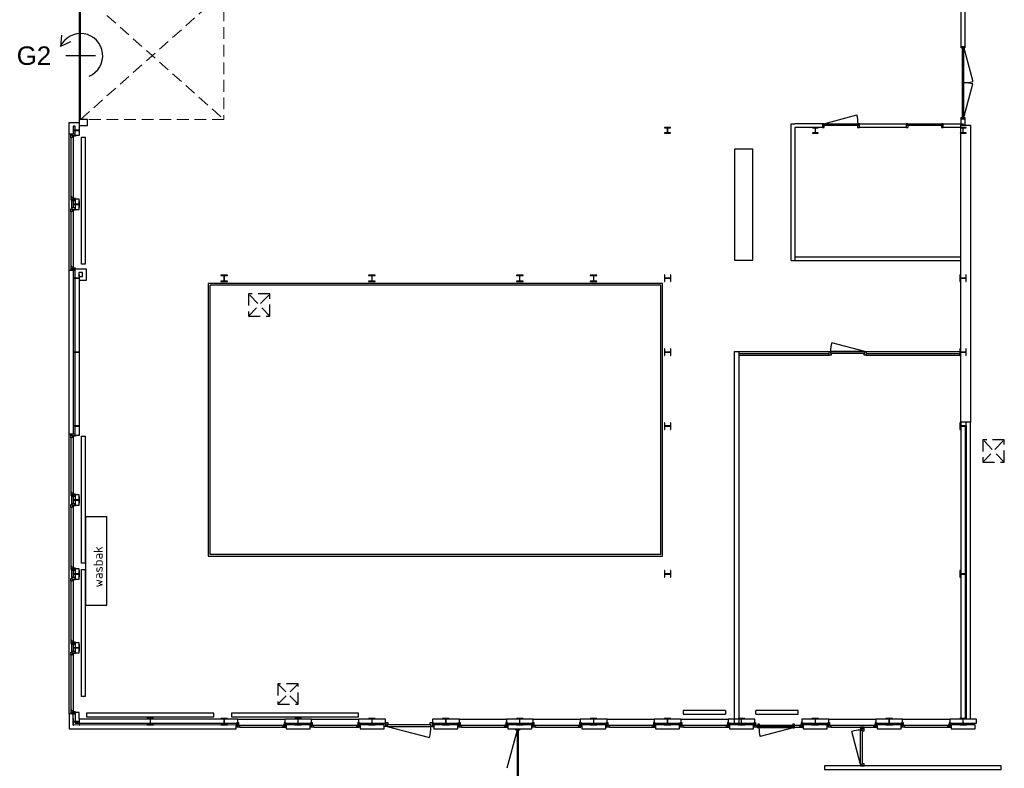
# Model space of a CAD drawing. Header units: millimetres. Extents: x 7256 to 213640, y 21030 to 164335.
# Tile 8 of 70: x 7256 to 33905, y 59195 to 79448. Entities that reach past the tile are written whole.
import ezdxf
from ezdxf.enums import TextEntityAlignment as Align

# ---------------------------------------------------------------- set-up
doc = ezdxf.new("R2010")
doc.units = ezdxf.units.MM
doc.header["$LTSCALE"] = 100
doc.linetypes.add('HIDDEN2', pattern=[4.7625, 3.175, -1.5875])
for name, color, linetype in [('AA28----_KONSTRUKTIE', 252, 'Continuous'), ('AL21----_BUITENWAND', 3, 'Continuous'), ('AL22----_BINNENWAND', 2, 'Continuous'), ('AL24----_TRAPPEN', 8, 'Continuous'), ('AL28----_KONSTRUKTIE_BETON', 3, 'Continuous'), ('AL28----_KONSTRUKTIE_STAAL', 1, 'Continuous'), ('AL31----_BUITENKOZIJNEN', 1, 'Continuous'), ('AL31----_DRAAIRICHTING', 8, 'HIDDEN2'), ('AL32----_BINNENKOZIJNEN', 1, 'Continuous'), ('AL33----_VLOEROPENINGEN', 1, 'HIDDEN2'), ('AL43----_VLOERAFWERKINGEN', 8, 'Continuous'), ('AL51----_RADIATOREN', 8, 'Continuous'), ('AL72----_BALIE', 1, 'Continuous'), ('AL74----_SANITAIR', 7, 'Continuous'), ('AT31----_BUITENKOZIJNEN', 7, 'Continuous')]:
    doc.layers.add(name, color=color, linetype=linetype)
doc.styles.add('KW1C', font='isocpeur.ttf', dxfattribs={"height": 250})
doc.styles.get("Standard").update_dxf_attribs({"font": 'arial.ttf'})

# ---------------------------------------------------------------- blocks, each defined once
blk = doc.blocks.new('HEA 180')
at = {"layer": 'AL28----_KONSTRUKTIE_BETON'}
h = blk.add_hatch(color=7, dxfattribs=at)
h.dxf.hatch_style = 1
h.paths.add_polyline_path([(-18, -76), (-90, -76), (-90, -86), (90, -86), (90, -76), (18, -76, -0.414214), (3, -61), (3, 61, -0.414214), (18, 76), (90, 76), (90, 86), (-90, 86), (-90, 76), (-18, 76, -0.414214), (-3, 61), (-3, -61, -0.414214)])
blk.add_lwpolyline([(-90, 86), (-90, 76), (-18, 76, -0.414214), (-3, 61), (-3, -61, -0.414214), (-18, -76), (-90, -76), (-90, -86), (90, -86), (90, -76), (18, -76, -0.414214), (3, -61), (3, 61, -0.414214), (18, 76), (90, 76), (90, 86)], format="xyb", close=True, dxfattribs=at)
blk = doc.blocks.new('HEA 160')
at = {"layer": 'AA28----_KONSTRUKTIE'}
h = blk.add_hatch(color=256, dxfattribs=at)
h.dxf.hatch_style = 1
h.paths.add_polyline_path([(80, -76), (80, -67), (18, -67, -0.414214), (3, -52), (3, 52, -0.414214), (18, 67), (80, 67), (80, 76), (-80, 76), (-80, 67), (-18, 67, -0.414214), (-3, 52), (-3, -52, -0.414214), (-18, -67), (-80, -67), (-80, -76)])
at = {"layer": 'AL28----_KONSTRUKTIE_STAAL'}
blk.add_lwpolyline([(-80, 76), (-80, 67), (-18, 67, -0.414214), (-3, 52), (-3, -52, -0.414214), (-18, -67), (-80, -67), (-80, -76), (80, -76), (80, -67), (18, -67, -0.414214), (3, -52), (3, 52, -0.414214), (18, 67), (80, 67), (80, 76)], format="xyb", close=True, dxfattribs=at)
blk = doc.blocks.new('*U207')
at = {"layer": 'AL32----_BINNENKOZIJNEN'}
for points in [[(-1950, 50), (-1915, 50), (-1915, -50), (-1950, -50)], [(-1915, 21), (-1915, -21), (-35, -21), (-35, 21)], [(-35, 50), (0, 50), (0, -50), (-35, -50)]]:
    blk.add_lwpolyline(points, close=True, dxfattribs=at)
for points in [[(-975, 21), (-975, -21)], [(-1915, -21), (-1007, -264)], [(-35, -21), (-943, -264)]]:
    blk.add_lwpolyline(points, dxfattribs=at)
for centre, start, end in [((-1915, -21), 345, 0.0008), ((-35, -21), 179.9992, 195)]:
    blk.add_arc(centre, 940, start, end, dxfattribs=at)
blk = doc.blocks.new('*U129')
at = {"layer": 'AL32----_BINNENKOZIJNEN'}
for points in [[(-1000, -50), (-965, -50), (-965, -9), (-950, -9), (-950, 50), (-1000, 50)], [(-50, 50), (-50, -9), (-35, -9), (-35, -50), (0, -50), (0, 50)], [(-965, -9), (-35, -9), (-35, -50), (-965, -50)]]:
    blk.add_lwpolyline(points, close=True, dxfattribs=at)
blk.add_lwpolyline([(-35, -50), (-933, -291)], dxfattribs=at)
blk.add_arc((-35, -50), 930, 180, 195, dxfattribs=at)
blk = doc.blocks.new('33_kruipluik_580x610')
at = {"layer": 'AL33----_VLOEROPENINGEN'}
for p, q in [((290, -305), (-290, 305)), ((-290, -305), (290, 305))]:
    blk.add_line(p, q, dxfattribs=at)
blk.add_lwpolyline([(-290, 305), (-290, -305), (290, -305), (290, 305)], close=True, dxfattribs=at)
blk = doc.blocks.new('31_roldeur_symbool')
at = {"layer": 'AL31----_BUITENKOZIJNEN'}
for p, q in [((0, -400), (0, 400)), ((-550, -516), (-251, -545)), ((-375, -272), (-251, -545))]:
    blk.add_line(p, q, dxfattribs=at)
blk.add_arc((0, 0), 600, 22.5129, 245.2527, dxfattribs=at)
blk = doc.blocks.new('31_roldeur_nummer')
at = {"layer": 'AT31----_BUITENKOZIJNEN', "flags": 12}
blk.add_attdef('31_ROLDEUR-NR', text='', height=500, dxfattribs=at).set_placement((0, 0), align=Align.MIDDLE_CENTER)
blk = doc.blocks.new('33_kruipluik_550x550')
at = {"layer": 'AL33----_VLOEROPENINGEN'}
for p, q in [((275, -275), (-275, 275)), ((-275, -275), (275, 275))]:
    blk.add_line(p, q, dxfattribs=at)
blk.add_lwpolyline([(-275, 275), (-275, -275), (275, -275), (275, 275)], close=True, dxfattribs=at)

msp = doc.modelspace()

# ---------------------------------------------------------------- linework, layer by layer
at = {"layer": 'AL21----_BUITENWAND'}
for points in [[(8755, 76316), (8755, 76569), (8705, 76569), (8705, 76354), (8595, 76354), (8595, 76669), (8865, 76669), (8865, 76316)], [(8755, 74316), (8865, 74316), (8865, 74592), (8755, 74592)], [(8595, 72669), (8705, 72669), (8705, 68239), (8595, 68239)], [(8755, 72707), (9055, 72707), (9055, 72396), (8865, 72396), (8865, 68201), (8755, 68201)], [(8855, 72607), (8855, 72496), (8955, 72496), (8955, 72607)], [(8755, 66316), (8865, 66316), (8865, 66592), (8755, 66592)], [(8755, 64316), (8865, 64316), (8865, 64592), (8755, 64592)], [(8755, 62316), (8865, 62316), (8865, 62592), (8755, 62592)], [(13118, 60368), (8705, 60359), (8705, 60666), (8595, 60666), (8595, 60258), (13118, 60258)], [(8755, 60704), (8755, 60418), (13156, 60418), (13156, 60528), (8865, 60528), (8865, 60704)], [(14430, 60418), (15156, 60418), (15156, 60528), (14430, 60528)], [(16430, 60418), (17156, 60418), (17156, 60528), (16430, 60528)], [(18430, 60418), (19156, 60418), (19156, 60528), (18430, 60528)], [(20430, 60418), (21156, 60418), (21156, 60528), (20430, 60528)], [(22430, 60418), (23156, 60418), (23156, 60528), (22430, 60528)], [(24430, 60418), (25156, 60418), (25156, 60528), (24430, 60528)], [(26430, 60418), (27156, 60418), (27156, 60528), (26430, 60528)], [(28427, 60418), (29153, 60418), (29153, 60528), (28427, 60528)], [(30427, 60528), (30427, 60418), (31153, 60418), (31153, 60528)], [(32427, 60528), (32427, 60418), (33153, 60418), (33153, 60528)], [(14468, 60368), (14468, 60258), (15118, 60258), (15118, 60368)], [(16468, 60368), (16468, 60258), (17118, 60258), (17118, 60368)], [(18468, 60368), (18468, 60258), (19118, 60258), (19118, 60368)], [(20468, 60368), (20468, 60258), (21118, 60258), (21118, 60368)], [(22468, 60368), (22468, 60258), (23118, 60258), (23118, 60368)], [(24468, 60368), (24468, 60258), (25118, 60258), (25118, 60368)], [(26468, 60368), (26468, 60258), (27118, 60258), (27118, 60368)], [(28465, 60258), (29115, 60258), (29115, 60368), (28465, 60368)], [(30465, 60258), (31115, 60258), (31115, 60368), (30465, 60368)], [(32465, 60368), (32465, 60258), (33115, 60258), (33115, 60368)]]:
    msp.add_lwpolyline(points, close=True, dxfattribs=at)
at = {"layer": 'AL22----_BINNENWAND'}
for p, q in [((28132, 72930), (28132, 76630)), ((28132, 76630), (28232, 76630)), ((28982, 76630), (28232, 76630)), ((28232, 76530), (28232, 72930)), ((28982, 76530), (28232, 76530)), ((29982, 76630), (31253, 76630)), ((30732, 76530), (29982, 76530)), ((31253, 76530), (30732, 76530)), ((32253, 76630), (32799, 76630)), ((32732, 76530), (32253, 76530)), ((32732, 74615), (32732, 76599)), ((32732, 76599), (32990, 76599)), ((32732, 68563), (32732, 76599)), ((32732, 76599), (32990, 76599)), ((32990, 76599), (32990, 68563)), ((28232, 73030), (30732, 73030)), ((30732, 73030), (32732, 73030)), ((28132, 72930), (32732, 72930)), ((26600, 60368), (26600, 70468)), ((26600, 70468), (32732, 70468)), ((26732, 60368), (26732, 70468)), ((26732, 70418), (29166, 70418)), ((26732, 70368), (29166, 70368)), ((30166, 70418), (32705, 70418)), ((30166, 70368), (32732, 70368)), ((32990, 68563), (32732, 68563)), ((32732, 68563), (32732, 60528)), ((32990, 68563), (32732, 68563)), ((32990, 60528), (32990, 68563)), ((32880, 68463), (32842, 68463)), ((32842, 68463), (32842, 60528)), ((32880, 60528), (32880, 68463))]:
    msp.add_line(p, q, dxfattribs=at)
for points in [[(32840, 78718), (32740, 78718), (32740, 80378), (32840, 80378)], [(32740, 76768), (32840, 76768), (32840, 76599), (32740, 76599)], [(30015, 60261), (30115, 60261), (30115, 60305), (30015, 60305)], [(33823, 59161), (33823, 59261), (29043, 59261), (29043, 59161)]]:
    msp.add_lwpolyline(points, close=True, dxfattribs=at)
at = {"layer": 'AL24----_TRAPPEN'}
msp.add_line((32710, 72544), (32710, 72364), dxfattribs=at)
at = {"layer": 'AL31----_BUITENKOZIJNEN', "linetype": 'Continuous', "lineweight": 0}
for p, q in [((8865, 80199), (8865, 76751)), ((8905, 76751), (8905, 80199))]:
    msp.add_line(p, q, dxfattribs=at)
at = {"layer": 'AL31----_BUITENKOZIJNEN'}
for p, q in [((8905, 76751), (8905, 80199)), ((8595, 72669), (8595, 76354)), ((8642, 76254), (8642, 76334)), ((8642, 76334), (8665, 76334)), ((8665, 76254), (8642, 76254)), ((8642, 76254), (8642, 74654)), ((8755, 76354), (8665, 76354)), ((8665, 76354), (8665, 76316)), ((8665, 76334), (8665, 76316)), ((8665, 76316), (8755, 76316)), ((8665, 76316), (8702, 76316)), ((8702, 76272), (8665, 76272)), ((8665, 76272), (8665, 76254)), ((8702, 76298), (8702, 76316)), ((8702, 76316), (8770, 76316)), ((8702, 76316), (8702, 76272)), ((8770, 76298), (8702, 76298)), ((8702, 76272), (8702, 74636)), ((8755, 76316), (8755, 76354)), ((8770, 76316), (8770, 76298)), ((8665, 74654), (8642, 74654)), ((8642, 74654), (8642, 74574)), ((8665, 74636), (8665, 74654)), ((8702, 74636), (8665, 74636)), ((8702, 74592), (8702, 74636)), ((8642, 74574), (8665, 74574)), ((8755, 74592), (8665, 74592)), ((8665, 74592), (8665, 74554)), ((8665, 74574), (8665, 74592)), ((8665, 74592), (8702, 74592)), ((8665, 74554), (8755, 74554)), ((8665, 74354), (8665, 74554)), ((8755, 74354), (8665, 74354)), ((8665, 74354), (8665, 74316)), ((8770, 74610), (8702, 74610)), ((8702, 74610), (8702, 74592)), ((8702, 74592), (8770, 74592)), ((8755, 74554), (8755, 74592)), ((8755, 74316), (8755, 74354)), ((8770, 74592), (8770, 74610)), ((8642, 74254), (8642, 74334)), ((8642, 74334), (8665, 74334)), ((8665, 74254), (8642, 74254)), ((8642, 74254), (8642, 72769)), ((8665, 74334), (8665, 74316)), ((8665, 74316), (8755, 74316)), ((8665, 74316), (8702, 74316)), ((8702, 74272), (8665, 74272)), ((8665, 74272), (8665, 74254)), ((8702, 74298), (8702, 74316)), ((8702, 74316), (8770, 74316)), ((8702, 74316), (8702, 74272)), ((8770, 74298), (8702, 74298)), ((8702, 74272), (8702, 72751)), ((8770, 74316), (8770, 74298)), ((8665, 72769), (8642, 72769)), ((8642, 72769), (8642, 72689)), ((8665, 72751), (8665, 72769)), ((8642, 72689), (8665, 72689)), ((8702, 72751), (8665, 72751)), ((8755, 72707), (8665, 72707)), ((8665, 72707), (8665, 72669)), ((8665, 72689), (8665, 72707)), ((8665, 72707), (8702, 72707)), ((8665, 72669), (8755, 72669)), ((8702, 72707), (8702, 72751)), ((8770, 72725), (8702, 72725)), ((8702, 72725), (8702, 72707)), ((8702, 72707), (8770, 72707)), ((8755, 72669), (8755, 72707)), ((8770, 72707), (8770, 72725)), ((8595, 60666), (8595, 68239)), ((8755, 68239), (8665, 68239)), ((8665, 68239), (8665, 68201)), ((8755, 68201), (8755, 68239)), ((8642, 68139), (8642, 68219)), ((8642, 68219), (8665, 68219)), ((8665, 68139), (8642, 68139)), ((8642, 68139), (8642, 66654)), ((8665, 68219), (8665, 68201)), ((8665, 68201), (8755, 68201)), ((8665, 68201), (8702, 68201)), ((8702, 68157), (8665, 68157)), ((8665, 68157), (8665, 68139)), ((8702, 68183), (8702, 68201)), ((8702, 68201), (8770, 68201)), ((8702, 68201), (8702, 68157)), ((8770, 68183), (8702, 68183)), ((8702, 68157), (8702, 66636)), ((8770, 68201), (8770, 68183)), ((8665, 66654), (8642, 66654)), ((8642, 66654), (8642, 66574)), ((8665, 66636), (8665, 66654)), ((8702, 66636), (8665, 66636)), ((8702, 66592), (8702, 66636)), ((8642, 66574), (8665, 66574)), ((8755, 66592), (8665, 66592)), ((8665, 66592), (8665, 66554)), ((8665, 66574), (8665, 66592)), ((8665, 66592), (8702, 66592)), ((8665, 66554), (8755, 66554)), ((8665, 66354), (8665, 66554)), ((8770, 66610), (8702, 66610)), ((8702, 66610), (8702, 66592)), ((8702, 66592), (8770, 66592)), ((8755, 66554), (8755, 66592)), ((8770, 66592), (8770, 66610)), ((8642, 66254), (8642, 66334)), ((8642, 66334), (8665, 66334)), ((8665, 66254), (8642, 66254)), ((8642, 66254), (8642, 64654)), ((8755, 66354), (8665, 66354)), ((8665, 66354), (8665, 66316)), ((8665, 66334), (8665, 66316)), ((8665, 66316), (8755, 66316)), ((8665, 66316), (8702, 66316)), ((8702, 66272), (8665, 66272)), ((8665, 66272), (8665, 66254)), ((8702, 66298), (8702, 66316)), ((8702, 66316), (8770, 66316)), ((8702, 66316), (8702, 66272)), ((8770, 66298), (8702, 66298)), ((8702, 66272), (8702, 64636)), ((8755, 66316), (8755, 66354)), ((8770, 66316), (8770, 66298)), ((8665, 64654), (8642, 64654)), ((8642, 64654), (8642, 64574)), ((8642, 64574), (8665, 64574)), ((8665, 64636), (8665, 64654)), ((8702, 64636), (8665, 64636)), ((8755, 64592), (8665, 64592)), ((8665, 64592), (8665, 64554)), ((8665, 64574), (8665, 64592)), ((8665, 64592), (8702, 64592)), ((8665, 64554), (8755, 64554)), ((8665, 64354), (8665, 64554)), ((8702, 64592), (8702, 64636)), ((8770, 64610), (8702, 64610)), ((8702, 64610), (8702, 64592)), ((8702, 64592), (8770, 64592)), ((8755, 64554), (8755, 64592)), ((8770, 64592), (8770, 64610)), ((8642, 64254), (8642, 64334)), ((8642, 64334), (8665, 64334)), ((8665, 64254), (8642, 64254)), ((8642, 64254), (8642, 62654)), ((8755, 64354), (8665, 64354)), ((8665, 64354), (8665, 64316)), ((8665, 64334), (8665, 64316)), ((8665, 64316), (8755, 64316)), ((8665, 64316), (8702, 64316)), ((8702, 64272), (8665, 64272)), ((8665, 64272), (8665, 64254)), ((8702, 64298), (8702, 64316)), ((8702, 64316), (8770, 64316)), ((8702, 64316), (8702, 64272)), ((8770, 64298), (8702, 64298)), ((8702, 64272), (8702, 62636)), ((8755, 64316), (8755, 64354)), ((8770, 64316), (8770, 64298)), ((8665, 62654), (8642, 62654)), ((8642, 62654), (8642, 62574)), ((8665, 62636), (8665, 62654)), ((8702, 62636), (8665, 62636)), ((8702, 62592), (8702, 62636)), ((8642, 62574), (8665, 62574)), ((8755, 62592), (8665, 62592)), ((8665, 62592), (8665, 62554)), ((8665, 62574), (8665, 62592)), ((8665, 62592), (8702, 62592)), ((8665, 62554), (8755, 62554)), ((8665, 62354), (8665, 62554)), ((8770, 62610), (8702, 62610)), ((8702, 62610), (8702, 62592)), ((8702, 62592), (8770, 62592)), ((8755, 62554), (8755, 62592)), ((8770, 62592), (8770, 62610)), ((8642, 62254), (8642, 62334)), ((8642, 62334), (8665, 62334)), ((8642, 62292), (8642, 60766)), ((8665, 62254), (8642, 62254)), ((8755, 62354), (8665, 62354)), ((8665, 62354), (8665, 62316)), ((8665, 62334), (8665, 62316)), ((8665, 62316), (8755, 62316)), ((8665, 62316), (8702, 62316)), ((8702, 62272), (8665, 62272)), ((8665, 62272), (8665, 62254)), ((8702, 62298), (8702, 62316)), ((8702, 62316), (8770, 62316)), ((8702, 62316), (8702, 62272)), ((8702, 62310), (8702, 60748)), ((8770, 62298), (8702, 62298)), ((8755, 62316), (8755, 62354)), ((8770, 62316), (8770, 62298)), ((8665, 60766), (8642, 60766)), ((8642, 60766), (8642, 60686)), ((8665, 60748), (8665, 60766)), ((8642, 60686), (8665, 60686)), ((8702, 60748), (8665, 60748)), ((8755, 60704), (8665, 60704)), ((8665, 60704), (8665, 60666)), ((8665, 60686), (8665, 60704)), ((8665, 60704), (8702, 60704)), ((8665, 60666), (8755, 60666)), ((8702, 60704), (8702, 60748)), ((8770, 60722), (8702, 60722)), ((8702, 60722), (8702, 60704)), ((8702, 60704), (8770, 60704)), ((8755, 60666), (8755, 60704)), ((8770, 60704), (8770, 60722)), ((13156, 60528), (14430, 60528)), ((15156, 60528), (16412, 60528)), ((19156, 60528), (20430, 60528)), ((21156, 60528), (22430, 60528)), ((23156, 60528), (24430, 60528)), ((25156, 60528), (26430, 60528)), ((29153, 60528), (30427, 60528)), ((31153, 60528), (32427, 60528)), ((13118, 60418), (13118, 60328)), ((13156, 60418), (13118, 60418)), ((13118, 60328), (13156, 60328)), ((13138, 60305), (13138, 60328)), ((13138, 60328), (13156, 60328)), ((13218, 60305), (13138, 60305)), ((13156, 60433), (13174, 60433)), ((13156, 60365), (13156, 60433)), ((13156, 60328), (13156, 60418)), ((13174, 60365), (13156, 60365)), ((13156, 60365), (13200, 60365)), ((13156, 60328), (13156, 60365)), ((13174, 60433), (13174, 60365)), ((13200, 60365), (13200, 60328)), ((13200, 60365), (14386, 60365)), ((13200, 60328), (13218, 60328)), ((13218, 60328), (13218, 60305)), ((13218, 60305), (14368, 60305)), ((14386, 60328), (14368, 60328)), ((14368, 60328), (14368, 60305)), ((14368, 60305), (14448, 60305)), ((14386, 60365), (14386, 60328)), ((14430, 60365), (14386, 60365)), ((14430, 60433), (14412, 60433)), ((14412, 60433), (14412, 60365)), ((14412, 60365), (14430, 60365)), ((14430, 60365), (14430, 60433)), ((14430, 60418), (14430, 60328)), ((14468, 60418), (14430, 60418)), ((14430, 60328), (14430, 60365)), ((14430, 60328), (14468, 60328)), ((14448, 60328), (14430, 60328)), ((14448, 60305), (14448, 60328)), ((14468, 60328), (14468, 60418)), ((15118, 60418), (15118, 60328)), ((15156, 60418), (15118, 60418)), ((15118, 60328), (15156, 60328)), ((15138, 60305), (15138, 60328)), ((15138, 60328), (15156, 60328)), ((15218, 60305), (15138, 60305)), ((15156, 60433), (15174, 60433)), ((15156, 60365), (15156, 60433)), ((15156, 60328), (15156, 60418)), ((15174, 60365), (15156, 60365)), ((15156, 60365), (15200, 60365)), ((15156, 60328), (15156, 60365)), ((15174, 60433), (15174, 60365)), ((15200, 60365), (15200, 60328)), ((15200, 60365), (16386, 60365)), ((15200, 60328), (15218, 60328)), ((15218, 60328), (15218, 60305)), ((15218, 60305), (16368, 60305)), ((16386, 60328), (16368, 60328)), ((16368, 60328), (16368, 60305)), ((16368, 60305), (16448, 60305)), ((16386, 60365), (16386, 60328)), ((16430, 60365), (16386, 60365)), ((16430, 60433), (16412, 60433)), ((16412, 60433), (16412, 60365)), ((16412, 60365), (16430, 60365)), ((16430, 60365), (16430, 60433)), ((16430, 60418), (16430, 60328)), ((16468, 60418), (16430, 60418)), ((16430, 60328), (16430, 60365)), ((16430, 60328), (16468, 60328)), ((16448, 60328), (16430, 60328)), ((16448, 60305), (16448, 60328)), ((16468, 60328), (16468, 60418)), ((17118, 60418), (17156, 60418)), ((17118, 60328), (17118, 60418)), ((17168, 60328), (17118, 60328)), ((17156, 60418), (17156, 60431)), ((17156, 60431), (17168, 60431)), ((17168, 60431), (17168, 60328)), ((18430, 60431), (18418, 60431)), ((18418, 60431), (18418, 60328)), ((18418, 60328), (18468, 60328)), ((18430, 60418), (18430, 60431)), ((18468, 60418), (18430, 60418)), ((18468, 60328), (18468, 60418)), ((19118, 60418), (19118, 60328)), ((19156, 60418), (19118, 60418)), ((19118, 60328), (19156, 60328)), ((19138, 60305), (19138, 60328)), ((19138, 60328), (19156, 60328)), ((19218, 60305), (19138, 60305)), ((19156, 60433), (19174, 60433)), ((19156, 60365), (19156, 60433)), ((19156, 60328), (19156, 60418)), ((19174, 60365), (19156, 60365)), ((19156, 60365), (19200, 60365)), ((19156, 60328), (19156, 60365)), ((19174, 60433), (19174, 60365)), ((19200, 60365), (19200, 60328)), ((19200, 60365), (20386, 60365)), ((19200, 60328), (19218, 60328)), ((19218, 60328), (19218, 60305)), ((19218, 60305), (20368, 60305)), ((20386, 60328), (20368, 60328)), ((20368, 60328), (20368, 60305)), ((20368, 60305), (20448, 60305)), ((20386, 60365), (20386, 60328)), ((20430, 60365), (20386, 60365)), ((20430, 60433), (20412, 60433)), ((20412, 60433), (20412, 60365)), ((20412, 60365), (20430, 60365)), ((20430, 60365), (20430, 60433)), ((20430, 60418), (20430, 60328)), ((20468, 60418), (20430, 60418)), ((20430, 60328), (20430, 60365)), ((20430, 60328), (20468, 60328)), ((20448, 60328), (20430, 60328)), ((20448, 60305), (20448, 60328)), ((20468, 60328), (20468, 60418)), ((21118, 60418), (21118, 60328)), ((21156, 60418), (21118, 60418)), ((21118, 60328), (21156, 60328)), ((21138, 60305), (21138, 60328)), ((21138, 60328), (21156, 60328)), ((21218, 60305), (21138, 60305)), ((21156, 60433), (21174, 60433)), ((21156, 60365), (21156, 60433)), ((21156, 60328), (21156, 60418)), ((21174, 60365), (21156, 60365)), ((21156, 60365), (21200, 60365)), ((21156, 60328), (21156, 60365)), ((21174, 60433), (21174, 60365)), ((21200, 60365), (21200, 60328)), ((21200, 60365), (22386, 60365)), ((21200, 60328), (21218, 60328)), ((21218, 60328), (21218, 60305)), ((21218, 60305), (22368, 60305)), ((22386, 60328), (22368, 60328)), ((22368, 60328), (22368, 60305)), ((22368, 60305), (22448, 60305)), ((22386, 60365), (22386, 60328)), ((22430, 60365), (22386, 60365)), ((22430, 60433), (22412, 60433)), ((22412, 60433), (22412, 60365)), ((22412, 60365), (22430, 60365)), ((22430, 60365), (22430, 60433)), ((22430, 60418), (22430, 60328)), ((22468, 60418), (22430, 60418)), ((22430, 60328), (22430, 60365)), ((22430, 60328), (22468, 60328)), ((22448, 60328), (22430, 60328)), ((22448, 60305), (22448, 60328)), ((22468, 60328), (22468, 60418)), ((23118, 60418), (23118, 60328)), ((23156, 60418), (23118, 60418)), ((23118, 60328), (23156, 60328)), ((23138, 60305), (23138, 60328)), ((23138, 60328), (23156, 60328)), ((23218, 60305), (23138, 60305)), ((23156, 60433), (23174, 60433)), ((23156, 60365), (23156, 60433)), ((23156, 60328), (23156, 60418)), ((23174, 60365), (23156, 60365)), ((23156, 60365), (23200, 60365)), ((23156, 60328), (23156, 60365)), ((23174, 60433), (23174, 60365)), ((23200, 60365), (23200, 60328)), ((23200, 60365), (24386, 60365)), ((23200, 60328), (23218, 60328)), ((23218, 60328), (23218, 60305)), ((23218, 60305), (24368, 60305)), ((24386, 60328), (24368, 60328)), ((24368, 60328), (24368, 60305)), ((24368, 60305), (24448, 60305)), ((24386, 60365), (24386, 60328)), ((24430, 60365), (24386, 60365)), ((24430, 60433), (24412, 60433)), ((24412, 60433), (24412, 60365)), ((24412, 60365), (24430, 60365)), ((24430, 60365), (24430, 60433)), ((24430, 60418), (24430, 60328)), ((24468, 60418), (24430, 60418)), ((24430, 60328), (24430, 60365)), ((24430, 60328), (24468, 60328)), ((24448, 60328), (24430, 60328)), ((24448, 60305), (24448, 60328)), ((24468, 60328), (24468, 60418)), ((25118, 60418), (25118, 60328)), ((25156, 60418), (25118, 60418)), ((25118, 60328), (25156, 60328)), ((25138, 60305), (25138, 60328)), ((25138, 60328), (25156, 60328)), ((25218, 60305), (25138, 60305)), ((25156, 60433), (25174, 60433)), ((25156, 60365), (25156, 60433)), ((25156, 60328), (25156, 60418)), ((25174, 60365), (25156, 60365)), ((25156, 60365), (25200, 60365)), ((25156, 60328), (25156, 60365)), ((25174, 60433), (25174, 60365)), ((25200, 60365), (25200, 60328)), ((25200, 60365), (26386, 60365)), ((25200, 60328), (25218, 60328)), ((25218, 60328), (25218, 60305)), ((25218, 60305), (26368, 60305)), ((26386, 60328), (26368, 60328)), ((26368, 60328), (26368, 60305)), ((26368, 60305), (26448, 60305)), ((26386, 60365), (26386, 60328)), ((26430, 60365), (26386, 60365)), ((26430, 60433), (26412, 60433)), ((26412, 60433), (26412, 60365)), ((26412, 60365), (26430, 60365)), ((26430, 60365), (26430, 60433)), ((26430, 60418), (26430, 60328)), ((26468, 60418), (26430, 60418)), ((26430, 60328), (26430, 60365)), ((26430, 60328), (26468, 60328)), ((26448, 60328), (26430, 60328)), ((26448, 60305), (26448, 60328)), ((26468, 60328), (26468, 60418)), ((27115, 60418), (27115, 60328)), ((27153, 60418), (27115, 60418)), ((27115, 60328), (27153, 60328)), ((27135, 60305), (27135, 60328)), ((27135, 60328), (27153, 60328)), ((27215, 60305), (27135, 60305)), ((27153, 60433), (27171, 60433)), ((27153, 60365), (27153, 60433)), ((27153, 60328), (27153, 60418)), ((27171, 60365), (27153, 60365)), ((27153, 60365), (27197, 60365)), ((27153, 60328), (27153, 60365)), ((27171, 60433), (27171, 60365)), ((27197, 60365), (27197, 60328)), ((27197, 60365), (28383, 60365)), ((27197, 60328), (27215, 60328)), ((27215, 60328), (27215, 60305)), ((27215, 60305), (28365, 60305)), ((28383, 60328), (28365, 60328)), ((28365, 60328), (28365, 60305)), ((28365, 60305), (28445, 60305)), ((28383, 60365), (28383, 60328)), ((28427, 60365), (28383, 60365)), ((28427, 60433), (28409, 60433)), ((28409, 60433), (28409, 60365)), ((28409, 60365), (28427, 60365)), ((28427, 60365), (28427, 60433)), ((28427, 60418), (28427, 60328)), ((28465, 60418), (28427, 60418)), ((28427, 60328), (28427, 60365)), ((28427, 60328), (28465, 60328)), ((28445, 60328), (28427, 60328)), ((28445, 60305), (28445, 60328)), ((28465, 60328), (28465, 60418)), ((29115, 60418), (29115, 60328)), ((29153, 60418), (29115, 60418)), ((29115, 60328), (29153, 60328)), ((29135, 60305), (29135, 60328)), ((29135, 60328), (29153, 60328)), ((29215, 60305), (29135, 60305)), ((29153, 60433), (29171, 60433)), ((29153, 60365), (29153, 60433)), ((29153, 60328), (29153, 60418)), ((29171, 60365), (29153, 60365)), ((29153, 60365), (29197, 60365)), ((29153, 60328), (29153, 60365)), ((29171, 60433), (29171, 60365)), ((29197, 60365), (29197, 60328)), ((29197, 60365), (30383, 60365)), ((29197, 60328), (29215, 60328)), ((29215, 60328), (29215, 60305)), ((29215, 60305), (30365, 60305)), ((30383, 60328), (30365, 60328)), ((30365, 60328), (30365, 60305)), ((30365, 60305), (30445, 60305)), ((30383, 60365), (30383, 60328)), ((30427, 60365), (30383, 60365)), ((30427, 60433), (30409, 60433)), ((30409, 60433), (30409, 60365)), ((30409, 60365), (30427, 60365)), ((30427, 60365), (30427, 60433)), ((30427, 60418), (30427, 60328)), ((30465, 60418), (30427, 60418)), ((30427, 60328), (30427, 60365)), ((30427, 60328), (30465, 60328)), ((30445, 60328), (30427, 60328)), ((30445, 60305), (30445, 60328)), ((30465, 60328), (30465, 60418)), ((31115, 60418), (31115, 60328)), ((31153, 60418), (31115, 60418)), ((31115, 60328), (31153, 60328)), ((31135, 60305), (31135, 60328)), ((31135, 60328), (31153, 60328)), ((31215, 60305), (31135, 60305)), ((31153, 60433), (31171, 60433)), ((31153, 60365), (31153, 60433)), ((31153, 60328), (31153, 60418)), ((31171, 60365), (31153, 60365)), ((31153, 60365), (31197, 60365)), ((31153, 60328), (31153, 60365)), ((31171, 60433), (31171, 60365)), ((31197, 60365), (31197, 60328)), ((31197, 60365), (32383, 60365)), ((31197, 60328), (31215, 60328)), ((31215, 60328), (31215, 60305)), ((31215, 60305), (32365, 60305)), ((32383, 60328), (32365, 60328)), ((32365, 60328), (32365, 60305)), ((32365, 60305), (32445, 60305)), ((32383, 60365), (32383, 60328)), ((32427, 60365), (32383, 60365)), ((32427, 60433), (32409, 60433)), ((32409, 60433), (32409, 60365)), ((32409, 60365), (32427, 60365)), ((32427, 60365), (32427, 60433)), ((32427, 60418), (32427, 60328)), ((32465, 60418), (32427, 60418)), ((32427, 60328), (32427, 60365)), ((32427, 60328), (32465, 60328)), ((32445, 60328), (32427, 60328)), ((32445, 60305), (32445, 60328)), ((32465, 60328), (32465, 60418))]:
    msp.add_line(p, q, dxfattribs=at)
for points in [[(8865, 76751), (8865, 76586), (9095, 76586), (9095, 76751)], [(17218, 60430), (17218, 60371), (17203, 60371), (17203, 60330), (17168, 60330), (17168, 60430)], [(18383, 60371), (17203, 60371), (17203, 60330), (18383, 60330)], [(18418, 60330), (18383, 60330), (18383, 60371), (18368, 60371), (18368, 60430), (18418, 60430)], [(20787, 60258), (20787, 60223), (20687, 60223), (20687, 60258)], [(20758, 60223), (20716, 60223), (20716, 58093), (20758, 58093)]]:
    msp.add_lwpolyline(points, close=True, dxfattribs=at)
for points in [[(17203, 60330), (18345, 60024)], [(20716, 60223), (20441, 59195)]]:
    msp.add_lwpolyline(points, dxfattribs=at)
msp.add_arc((17153, 60330), 1230, 345.6028, 0, dxfattribs=at)
at = {"layer": 'AL31----_DRAAIRICHTING', "lineweight": 0}
for p, q in [((8905, 76751), (12782, 80199)), ((8905, 80199), (12782, 76751)), ((12782, 80199), (12782, 76751)), ((12782, 76751), (8905, 76751))]:
    msp.add_line(p, q, dxfattribs=at)
at = {"layer": 'AL32----_BINNENKOZIJNEN'}
for points in [[(29017, 76630), (29916, 76871)], [(30131, 70468), (29233, 70709)], [(28195, 60293), (27297, 60052)]]:
    msp.add_lwpolyline(points, dxfattribs=at)
for points in [[(29032, 76530), (29032, 76589), (29017, 76589), (29017, 76630), (28982, 76630), (28982, 76530)], [(29947, 76589), (29017, 76589), (29017, 76630), (29947, 76630)], [(29982, 76630), (29947, 76630), (29947, 76589), (29932, 76589), (29932, 76530), (29982, 76530)], [(31303, 76530), (31303, 76589), (31288, 76589), (31288, 76630), (31253, 76630), (31253, 76530)], [(32218, 76589), (31288, 76589), (31288, 76630), (32218, 76630)], [(32253, 76630), (32218, 76630), (32218, 76589), (32203, 76589), (32203, 76530), (32253, 76530)], [(29166, 70468), (29201, 70468), (29201, 70427), (29216, 70427), (29216, 70368), (29166, 70368)], [(29201, 70427), (30131, 70427), (30131, 70468), (29201, 70468)], [(30116, 70368), (30116, 70427), (30131, 70427), (30131, 70468), (30166, 70468), (30166, 70368)], [(27230, 60293), (27265, 60293), (27265, 60334), (27280, 60334), (27280, 60393), (27230, 60393)], [(27265, 60334), (28195, 60334), (28195, 60293), (27265, 60293)], [(28180, 60393), (28180, 60334), (28195, 60334), (28195, 60293), (28230, 60293), (28230, 60393)]]:
    msp.add_lwpolyline(points, close=True, dxfattribs=at)
for centre, start, end in [((29017, 76630), 0, 15), ((30131, 70468), 165, 180), ((28195, 60293), 180, 195)]:
    msp.add_arc(centre, 930, start, end, dxfattribs=at)
at = {"layer": 'AL43----_VLOERAFWERKINGEN', "color": 9}
msp.add_lwpolyline([(12355, 64934), (24655, 64934), (24655, 72314), (12355, 72314)], close=True, dxfattribs=at)
at = {"layer": 'AL43----_VLOERAFWERKINGEN'}
msp.add_lwpolyline([(12405, 64984), (24605, 64984), (24605, 72264), (12405, 72264)], close=True, dxfattribs=at)
at = {"layer": 'AL51----_RADIATOREN'}
for p, q in [((8926, 76273), (9026, 76273)), ((8926, 72833), (8926, 76273)), ((9026, 76273), (9026, 72833)), ((9026, 72833), (8926, 72833)), ((8926, 68184), (9026, 68184)), ((8926, 64743), (8926, 68184)), ((9026, 68184), (9026, 64743)), ((9026, 64743), (8926, 64743)), ((8926, 64577), (9026, 64577)), ((8926, 61136), (8926, 64577)), ((9026, 64577), (9026, 61136)), ((9026, 61136), (8926, 61136)), ((9067, 60689), (9067, 60589)), ((12508, 60689), (9067, 60689)), ((9067, 60589), (12508, 60589)), ((12508, 60589), (12508, 60689)), ((12990, 60689), (12990, 60589)), ((16430, 60689), (12990, 60689)), ((12990, 60589), (16430, 60589)), ((16430, 60589), (16430, 60689)), ((25210, 60758), (25210, 60658)), ((26360, 60758), (25210, 60758)), ((25210, 60658), (26360, 60658)), ((26360, 60758), (26360, 60658)), ((28330, 60758), (27180, 60758)), ((27180, 60658), (27180, 60758)), ((27180, 60658), (28330, 60658)), ((28330, 60658), (28330, 60758))]:
    msp.add_line(p, q, dxfattribs=at)
at = {"layer": 'AL72----_BALIE'}
msp.add_lwpolyline([(26600, 72943), (27100, 72943), (27100, 75943), (26600, 75943)], close=True, dxfattribs=at)
at = {"layer": 'AL74----_SANITAIR'}
for p, q in [((9041, 66010), (9041, 63610)), ((9041, 66010), (9618, 66010)), ((9618, 63610), (9618, 66010)), ((9041, 63610), (9618, 63610))]:
    msp.add_line(p, q, dxfattribs=at)

# ---------------------------------------------------------------- block references
at = {"layer": 'AL28----_KONSTRUKTIE_BETON', "rotation": 270}
for p in [(8790, 76454), (8790, 74454), (8790, 72454), (24790, 72454), (32790, 72454), (8790, 70454), (24790, 70454), (32790, 70454), (8790, 68454), (24790, 68454), (32790, 68454), (8790, 66454), (8790, 64454), (24790, 64454), (32790, 64454), (8790, 62454), (8790, 60454)]:
    msp.add_blockref('HEA 180', p, dxfattribs=at)
at = {"layer": 'AL28----_KONSTRUKTIE_BETON'}
for name, p in [('HEA 160', (24790, 76454)), ('HEA 160', (28790, 76454)), ('HEA 160', (32790, 76454)), ('HEA 180', (12790, 72454)), ('HEA 180', (16790, 72454)), ('HEA 180', (20790, 72454)), ('HEA 180', (22790, 72454)), ('HEA 180', (10790, 60454)), ('HEA 180', (12790, 60454)), ('HEA 180', (14790, 60454)), ('HEA 180', (16790, 60454)), ('HEA 180', (18790, 60454)), ('HEA 180', (20790, 60454)), ('HEA 180', (22790, 60454)), ('HEA 180', (24790, 60454)), ('HEA 180', (26790, 60454)), ('HEA 180', (28790, 60454)), ('HEA 180', (30790, 60454)), ('HEA 180', (32790, 60454))]:
    msp.add_blockref(name, p, dxfattribs=at)
at = {"layer": 'AL31----_BUITENKOZIJNEN', "linetype": 'Continuous', "lineweight": 0, "rotation": 270}
msp.add_blockref('31_roldeur_symbool', (8905, 78475), dxfattribs=at)
at = {"layer": 'AL32----_BINNENKOZIJNEN'}
for name, p, rotation in [('*U207', (32790, 78718), 90), ('*U129', (30065, 59261), 270)]:
    msp.add_blockref(name, p, dxfattribs=dict(at, rotation=rotation))
at = {"layer": 'AL33----_VLOEROPENINGEN'}
for name, p in [('33_kruipluik_580x610', (13738, 71729)), ('33_kruipluik_580x610', (33615, 67780)), ('33_kruipluik_550x550', (14518, 61203))]:
    msp.add_blockref(name, p, dxfattribs=at)
at = {"layer": 'AT31----_BUITENKOZIJNEN'}
ref = msp.add_blockref('31_roldeur_nummer', (7641, 78475), dxfattribs=at)
ref.add_attrib('31_ROLDEUR-NR', 'G2', dxfattribs={"height": 500}).set_placement((7641, 78475), align=Align.MIDDLE_CENTER)

# ---------------------------------------------------------------- texts
at = {"layer": 'AL74----_SANITAIR', "style": 'KW1C'}
msp.add_text('wasbak', height=250, rotation=90, dxfattribs=at).set_placement((9504, 64089))

doc.saveas('drawing.dxf')
